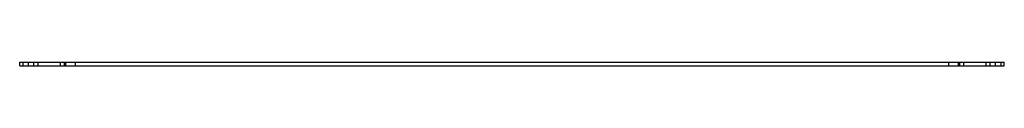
# Model space of a CAD drawing. Header units: millimetres. Extents: x 62 to 512, y 398 to 400.
import ezdxf

# ---------------------------------------------------------------- set-up
doc = ezdxf.new("R2010")
doc.units = ezdxf.units.MM
doc.header["$LTSCALE"] = 52.212055
doc.layers.get('0').update_dxf_attribs({"linetype": 'CONTINUOUS'})

msp = doc.modelspace()

# ---------------------------------------------------------------- linework, layer by layer
at = {"color": 7, "linetype": 'Continuous'}
for p, q in [((62.1, 398.12), (62.1, 399.92)), ((62.1, 399.92), (512.1, 399.92)), ((62.1, 398.12), (512.1, 398.12)), ((63.6, 399.92), (63.6, 398.12)), ((66.1, 398.12), (66.1, 399.92)), ((68.61, 398.12), (68.61, 399.92)), ((70.35, 399.92), (70.35, 398.12)), ((80.6, 399.92), (80.6, 398.12)), ((82.6, 398.12), (82.6, 399.92)), ((83.1, 399.92), (83.1, 398.12)), ((87.6, 398.12), (87.6, 399.92)), ((486.6, 399.92), (486.6, 398.12)), ((491.1, 398.12), (491.1, 399.92)), ((491.6, 399.92), (491.6, 398.12)), ((493.6, 398.12), (493.6, 399.92)), ((503.84, 398.12), (503.84, 399.92)), ((505.58, 398.12), (505.58, 399.92)), ((508.1, 398.12), (508.1, 399.92)), ((510.6, 398.12), (510.6, 399.92)), ((512.1, 398.12), (512.1, 399.92))]:
    msp.add_line(p, q, dxfattribs=at)

doc.saveas('drawing.dxf')
